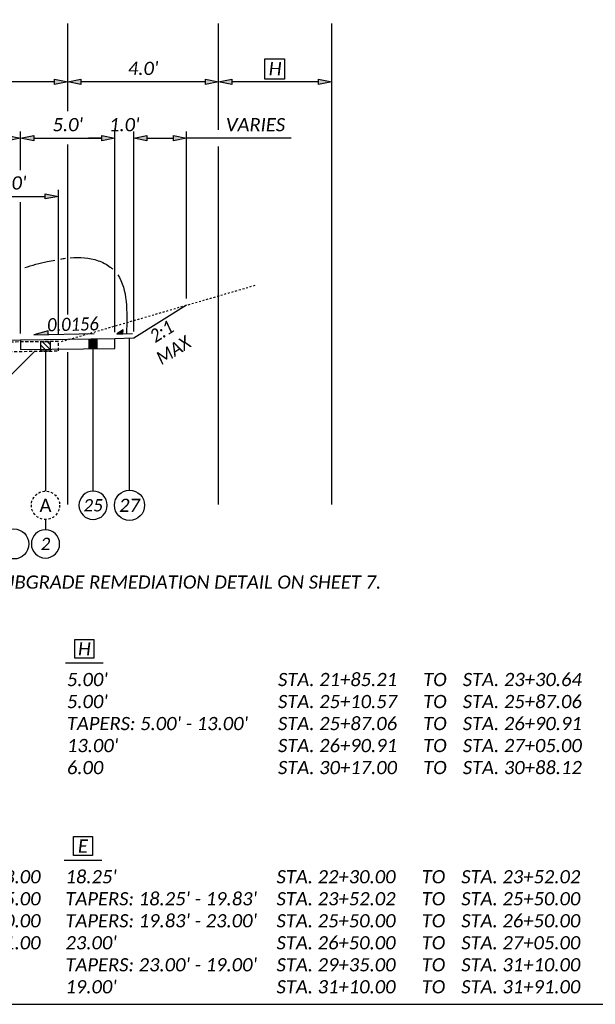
# Model space of a CAD drawing. Header units: feet. Extents: x 2141771 to 2142699, y 644421 to 645078.
# Tile 12 of 27: x 2142087 to 2142117, y 644835 to 644887. Entities that reach past the tile are written whole.
import ezdxf
from ezdxf.enums import TextEntityAlignment as Align

# ---------------------------------------------------------------- set-up
doc = ezdxf.new("R2010")
doc.units = ezdxf.units.FT
doc.header["$MEASUREMENT"] = 0
for name, pattern in [('HIDDEN2', [0.1875, 0.125, -0.0625]), ('OhDOT_USTN2', [0.11, 0.069, -0.041]), ('OhDOT_USTN3', [0.22, 0.165, -0.055])]:
    doc.linetypes.add(name, pattern=pattern)
doc.layers.add('0_VIEW', color=7, linetype='Continuous', plot=False)
for name, color, linetype in [('RW_P_Esmt_TMP', 203, 'esmttmppr'), ('RW_P_Fee_RW', 203, 'rwpr'), ('RW_X_Fee_RW', 6, 'rwex'), ('SH_Text', 7, 'Continuous'), ('TX_P_5', 7, 'Continuous'), ('XS_P_Finished_Grade', 3, 'Continuous'), ('XS_P_Sidewalk', 254, 'Continuous'), ('XS_P_Surface', 3, 'Continuous'), ('XS_X_Ground_Line', 3, 'OhDOT_USTN2'), ('XS_X_Pavt', 133, 'OhDOT_USTN3')]:
    doc.layers.add(name, color=color, linetype=linetype)
doc.styles.add('P_Slanted_Normal', font='calibrii.ttf', dxfattribs={"height": 0.14})
doc.styles.add('P_Straight_Normal', font='calibri.ttf', dxfattribs={"height": 0.14})
doc.styles.add('Slanted-Normal', font='font31.shx', dxfattribs={"height": 0.14})
doc.styles.add('Straight-Normal', font='font30.shx', dxfattribs={"height": 0.14})
doc.linetypes.add('esmttmppr', pattern='A,3.05,-0.25,["TMP",Slanted-Normal,S=1,R=0,X=-0.19,Y=-0.07],-0.25,1.1', length=4.65)
doc.linetypes.add('rwex', pattern='A,0.85,-0.25,0.85,-0.25,0.85,-0.3,["R/W",Straight-Normal,S=1,R=0,X=-0.19,Y=-0.07],-0.3,0.85,-0.25', length=4.75)
doc.linetypes.add('rwpr', pattern='A,3.05,-0.3,["R/W",Slanted-Normal,S=1,R=0,X=-0.19,Y=-0.07],-0.3,1.1', length=4.75)
doc.dimstyles.new('Dec-1  Slanted', dxfattribs={"dimtxt": 0.14, "dimasz": 0.14, "dimexe": 0.07, "dimexo": 0.07, "dimgap": 0.07, "dimtad": 1, "dimdec": 1, "dimzin": 3, "dimdsep": 46, "dimtxsty": 'P_Slanted_Normal', "dimblk": 'Dim1', "dimcen": 0, "dimclrd": 95, "dimclre": 95, "dimclrt": 7, "dimadec": 1, "dimazin": 3, "dimtfac": 1, "dimtdec": 1, "dimtix": 1, "dimtofl": 0, "dimtmove": 1, "dimatfit": 3, "dimldrblk": 'Dim1', "dimfxl": 1, "dimtolj": 1, "dimtzin": 0, "dimlwd": -1, "dimlwe": -1, "dimarcsym": 0})

# ---------------------------------------------------------------- blocks, each defined once
blk = doc.blocks.new('Dim1')
h = blk.add_hatch(color=4)
h.dxf.hatch_style = 1
h.paths.add_polyline_path([(0, 0), (-1, -0.2), (-1, 0.2)])
at = {"color": 4}
blk.add_lwpolyline([(0, 0), (-1, -0.2), (-1, 0.2), (0, 0)], dxfattribs=at)
blk = doc.blocks.new('*D1032')
at = {"layer": 'Defpoints', "color": 0, "transparency": 16777216}
for p in [(2142059.083, 644884.037), (2142059.083, 644880.274), (2142089.083, 644870.161)]:
    blk.add_point(p, dxfattribs=at)
at = {"layer": 'SH_Text', "color": 95, "linetype": 'Continuous', "transparency": 16777216}
blk.add_line((2142088.383, 644884.037), (2142059.783, 644884.037), dxfattribs=at)
at = {"layer": 'SH_Text', "color": 95, "transparency": 16777216, "xscale": 0.7000000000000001, "yscale": 0.7000000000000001, "zscale": 0.7000000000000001, "rotation": 180}
blk.add_blockref('Dim1', (2142059.083, 644884.037), dxfattribs=at)
at = {"layer": 'SH_Text', "color": 95, "transparency": 16777216, "xscale": 0.7000000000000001, "yscale": 0.7000000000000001, "zscale": 0.7000000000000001}
blk.add_blockref('Dim1', (2142089.083, 644884.037), dxfattribs=at)
at = {"layer": 'SH_Text', "color": 7, "transparency": 16777216, "insert": (2142074.083, 644884.746), "char_height": 0.7, "attachment_point": 5, "style": 'P_Slanted_Normal'}
blk.add_mtext("\\A1;30.0'", dxfattribs=at)
blk = doc.blocks.new('*D1035')
at = {"layer": 'Defpoints', "color": 0, "transparency": 16777216}
for p in [(2142088.583, 644877.964), (2142083.583, 644870.207), (2142088.583, 644870.266)]:
    blk.add_point(p, dxfattribs=at)
at = {"layer": 'TX_P_5', "color": 95, "linetype": 'Continuous', "transparency": 16777216}
for p, q in [((2142083.583, 644870.557), (2142083.583, 644878.314)), ((2142088.583, 644870.616), (2142088.583, 644878.314)), ((2142084.283, 644877.964), (2142087.883, 644877.964))]:
    blk.add_line(p, q, dxfattribs=at)
at = {"layer": 'TX_P_5', "color": 95, "transparency": 16777216, "xscale": 0.7000000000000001, "yscale": 0.7000000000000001, "zscale": 0.7000000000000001, "rotation": 180}
blk.add_blockref('Dim1', (2142083.583, 644877.964), dxfattribs=at)
at = {"layer": 'TX_P_5', "color": 95, "transparency": 16777216, "xscale": 0.7000000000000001, "yscale": 0.7000000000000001, "zscale": 0.7000000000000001}
blk.add_blockref('Dim1', (2142088.583, 644877.964), dxfattribs=at)
at = {"layer": 'TX_P_5', "color": 7, "transparency": 16777216, "insert": (2142086.083, 644878.673), "char_height": 0.7, "attachment_point": 5, "style": 'P_Slanted_Normal'}
blk.add_mtext("\\A1;5.0'", dxfattribs=at)
blk = doc.blocks.new('*D1040')
at = {"layer": 'Defpoints', "color": 0, "transparency": 16777216}
for p in [(2142086.583, 644881.051), (2142086.583, 644870.345), (2142082.083, 644869.63)]:
    blk.add_point(p, dxfattribs=at)
at = {"layer": 'TX_P_5', "color": 95, "linetype": 'Continuous', "transparency": 16777216}
for p, q in [((2142082.083, 644878.277), (2142082.083, 644881.401)), ((2142082.783, 644881.051), (2142085.883, 644881.051)), ((2142082.083, 644869.98), (2142082.083, 644877.652))]:
    blk.add_line(p, q, dxfattribs=at)
at = {"layer": 'TX_P_5', "color": 95, "transparency": 16777216, "xscale": 0.7000000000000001, "yscale": 0.7000000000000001, "zscale": 0.7000000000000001, "rotation": 180}
blk.add_blockref('Dim1', (2142082.083, 644881.051), dxfattribs=at)
at = {"layer": 'TX_P_5', "color": 95, "transparency": 16777216, "xscale": 0.7000000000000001, "yscale": 0.7000000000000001, "zscale": 0.7000000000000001}
blk.add_blockref('Dim1', (2142086.583, 644881.051), dxfattribs=at)
at = {"layer": 'TX_P_5', "color": 7, "transparency": 16777216, "insert": (2142084.333, 644881.757), "char_height": 0.7, "attachment_point": 5, "style": 'P_Slanted_Normal'}
blk.add_mtext("\\A1;4.5'", dxfattribs=at)
blk = doc.blocks.new('*D1041')
at = {"layer": 'Defpoints', "color": 0, "transparency": 16777216}
for p in [(2142091.583, 644881.051), (2142086.583, 644870.345), (2142091.583, 644870.404)]:
    blk.add_point(p, dxfattribs=at)
at = {"layer": 'TX_P_5', "color": 95, "linetype": 'Continuous', "transparency": 16777216}
for p, q in [((2142086.583, 644879.344), (2142086.583, 644881.401)), ((2142091.583, 644870.754), (2142091.583, 644881.401)), ((2142087.283, 644881.051), (2142090.883, 644881.051)), ((2142086.583, 644870.695), (2142086.583, 644877.652))]:
    blk.add_line(p, q, dxfattribs=at)
at = {"layer": 'TX_P_5', "color": 95, "transparency": 16777216, "xscale": 0.7000000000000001, "yscale": 0.7000000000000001, "zscale": 0.7000000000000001, "rotation": 180}
blk.add_blockref('Dim1', (2142086.583, 644881.051), dxfattribs=at)
at = {"layer": 'TX_P_5', "color": 95, "transparency": 16777216, "xscale": 0.7000000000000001, "yscale": 0.7000000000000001, "zscale": 0.7000000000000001}
blk.add_blockref('Dim1', (2142091.583, 644881.051), dxfattribs=at)
at = {"layer": 'TX_P_5', "color": 7, "transparency": 16777216, "insert": (2142089.083, 644881.76), "char_height": 0.7, "attachment_point": 5, "style": 'P_Slanted_Normal'}
blk.add_mtext("\\A1;5.0'", dxfattribs=at)
blk = doc.blocks.new('REFBALL_1_DASH')
at = {"linetype": 'HIDDEN2'}
blk.add_circle((0, 0), 0.75, dxfattribs=at)
at = {"style": 'P_Straight_Normal'}
blk.add_attdef('X', text='', height=0.7, dxfattribs=at).set_placement((0, 0), align=Align.MIDDLE_CENTER)
blk = doc.blocks.new('REFBALL_1')
blk.add_circle((0, 0), 3)
at = {"style": 'P_Slanted_Normal'}
blk.add_attdef('X', text='', height=2.6, dxfattribs=at).set_placement((0, 0), align=Align.MIDDLE_CENTER)
blk = doc.blocks.new('*D1045')
at = {"layer": 'Defpoints', "color": 0, "transparency": 16777216}
for p in [(2142092.583, 644881.051), (2142091.583, 644870.404), (2142092.583, 644870.445)]:
    blk.add_point(p, dxfattribs=at)
at = {"layer": 'TX_P_5', "color": 95, "linetype": 'Continuous', "transparency": 16777216}
for p, q in [((2142091.583, 644870.754), (2142091.583, 644881.401)), ((2142092.583, 644870.795), (2142092.583, 644881.401)), ((2142090.883, 644881.051), (2142090.183, 644881.051)), ((2142093.283, 644881.051), (2142093.983, 644881.051))]:
    blk.add_line(p, q, dxfattribs=at)
at = {"layer": 'TX_P_5', "color": 95, "transparency": 16777216, "xscale": 0.7000000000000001, "yscale": 0.7000000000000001, "zscale": 0.7000000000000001}
blk.add_blockref('Dim1', (2142091.583, 644881.051), dxfattribs=at)
at = {"layer": 'TX_P_5', "color": 95, "transparency": 16777216, "xscale": 0.7000000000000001, "yscale": 0.7000000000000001, "zscale": 0.7000000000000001, "rotation": 180}
blk.add_blockref('Dim1', (2142092.583, 644881.051), dxfattribs=at)
at = {"layer": 'TX_P_5', "color": 7, "transparency": 16777216, "insert": (2142092.083, 644881.76), "char_height": 0.7, "attachment_point": 5, "style": 'P_Slanted_Normal'}
blk.add_mtext("\\A1;1.0'", dxfattribs=at)
blk = doc.blocks.new('*D1047')
at = {"layer": 'Defpoints', "color": 0, "transparency": 16777216}
for p in [(2142095.387, 644881.051), (2142095.387, 644872.193), (2142092.583, 644870.445)]:
    blk.add_point(p, dxfattribs=at)
at = {"layer": 'TX_P_5', "color": 95, "linetype": 'Continuous', "transparency": 16777216}
for p, q in [((2142092.583, 644870.795), (2142092.583, 644881.401)), ((2142095.387, 644872.543), (2142095.387, 644881.401)), ((2142093.283, 644881.051), (2142094.687, 644881.051)), ((2142100.927, 644881.051), (2142095.387, 644881.051))]:
    blk.add_line(p, q, dxfattribs=at)
at = {"layer": 'TX_P_5', "color": 95, "transparency": 16777216, "xscale": 0.7000000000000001, "yscale": 0.7000000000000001, "zscale": 0.7000000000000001, "rotation": 180}
blk.add_blockref('Dim1', (2142092.583, 644881.051), dxfattribs=at)
at = {"layer": 'TX_P_5', "color": 95, "transparency": 16777216, "xscale": 0.7000000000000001, "yscale": 0.7000000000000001, "zscale": 0.7000000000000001}
blk.add_blockref('Dim1', (2142095.387, 644881.051), dxfattribs=at)
at = {"layer": 'TX_P_5', "color": 7, "transparency": 16777216, "insert": (2142099.042, 644881.76), "char_height": 0.7, "attachment_point": 5, "style": 'P_Slanted_Normal'}
blk.add_mtext('\\A1;VARIES', dxfattribs=at)
blk = doc.blocks.new('*D1114')
at = {"layer": 'Defpoints', "color": 0, "transparency": 16777216}
for p in [(2142097.083, 644884.037), (2142097.083, 644879.44), (2142103.083, 644873.91)]:
    blk.add_point(p, dxfattribs=at)
at = {"layer": 'SH_Text', "color": 95, "linetype": 'Continuous', "transparency": 16777216}
blk.add_line((2142102.383, 644884.037), (2142097.783, 644884.037), dxfattribs=at)
at = {"layer": 'SH_Text', "color": 95, "transparency": 16777216, "xscale": 0.7000000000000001, "yscale": 0.7000000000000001, "zscale": 0.7000000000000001, "rotation": 180}
blk.add_blockref('Dim1', (2142097.083, 644884.037), dxfattribs=at)
at = {"layer": 'SH_Text', "color": 95, "transparency": 16777216, "xscale": 0.7000000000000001, "yscale": 0.7000000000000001, "zscale": 0.7000000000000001}
blk.add_blockref('Dim1', (2142103.083, 644884.037), dxfattribs=at)
at = {"layer": 'SH_Text', "color": 7, "transparency": 16777216, "insert": (2142100.083, 644884.739), "char_height": 0.7, "attachment_point": 5, "style": 'P_Slanted_Normal'}
blk.add_mtext('\\A1;H', dxfattribs=at)
blk = doc.blocks.new('*D1165')
at = {"layer": 'Defpoints', "color": 0, "transparency": 16777216}
for p in [(2142089.083, 644884.037), (2142089.083, 644880.274), (2142097.083, 644870.161)]:
    blk.add_point(p, dxfattribs=at)
at = {"layer": 'SH_Text', "color": 95, "linetype": 'Continuous', "transparency": 16777216}
blk.add_line((2142096.383, 644884.037), (2142089.783, 644884.037), dxfattribs=at)
at = {"layer": 'SH_Text', "color": 95, "transparency": 16777216, "xscale": 0.7000000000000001, "yscale": 0.7000000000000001, "zscale": 0.7000000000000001, "rotation": 180}
blk.add_blockref('Dim1', (2142089.083, 644884.037), dxfattribs=at)
at = {"layer": 'SH_Text', "color": 95, "transparency": 16777216, "xscale": 0.7000000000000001, "yscale": 0.7000000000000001, "zscale": 0.7000000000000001}
blk.add_blockref('Dim1', (2142097.083, 644884.037), dxfattribs=at)
at = {"layer": 'SH_Text', "color": 7, "transparency": 16777216, "insert": (2142093.083, 644884.746), "char_height": 0.7, "attachment_point": 5, "style": 'P_Slanted_Normal'}
blk.add_mtext("\\A1;4.0'", dxfattribs=at)

msp = doc.modelspace()

# ---------------------------------------------------------------- hatches: boundary and pattern name
at = {"layer": 'TX_P_5'}
for points in [[(2142088.034, 644870.631), (2142088.038, 644870.839), (2142087.283, 644870.615)], [(2142092.01, 644870.676), (2142092.014, 644870.884), (2142091.679, 644870.669)]]:
    msp.add_hatch(color=256, dxfattribs=at).paths.add_polyline_path(points)
h = msp.add_hatch(dxfattribs=at)
h.set_pattern_fill('ANSI31', color=256, scale=1.5, style=0)
h.set_pattern_definition([(135, (2142053.26815, 644851.15875), (0.1325825, 0.1325825), [])])
h.paths.add_polyline_path([(2142088.152, 644870.261), (2142088.152, 644869.761), (2142087.651, 644869.755), (2142087.651, 644870.255)])

# ---------------------------------------------------------------- linework, layer by layer
at = {"layer": '0_VIEW'}
msp.add_lwpolyline([(2141969.282, 644835.119), (2142121.782, 644835.119), (2142121.782, 644940.119), (2141969.282, 644940.119)], close=True, dxfattribs=at)
at = {"layer": 'RW_P_Esmt_TMP', "linetype": 'Continuous', "flags": 128}
msp.add_lwpolyline([(2142103.083, 644861.631), (2142103.083, 644887.127)], dxfattribs=at)
at = {"layer": 'RW_P_Fee_RW', "linetype": 'Continuous'}
for points in [[(2142097.083, 644886.71), (2142097.083, 644887.127)], [(2142097.083, 644881.483), (2142097.083, 644886.71)], [(2142097.083, 644861.631), (2142097.083, 644880.61)]]:
    msp.add_lwpolyline(points, dxfattribs=at)
at = {"layer": 'RW_X_Fee_RW', "linetype": 'Continuous'}
for points in [[(2142089.083, 644882.473), (2142089.083, 644887.127)], [(2142089.083, 644871.706), (2142089.083, 644880.72)], [(2142089.083, 644861.631), (2142089.083, 644869.696)]]:
    msp.add_lwpolyline(points, dxfattribs=at)
at = {"layer": 'SH_Text', "const_width": 0.5}
msp.add_lwpolyline([(2142090.427, 644869.891), (2142090.427, 644870.39)], dxfattribs=at)
at = {"layer": 'SH_Text'}
for points in [[(2142092.358, 644862.381), (2142092.358, 644870.436)], [(2142090.427, 644862.331), (2142090.427, 644869.89)], [(2142088.965, 644853.222), (2142090.965, 644853.222)], [(2142088.887, 644842.763), (2142090.887, 644842.763)]]:
    msp.add_lwpolyline(points, dxfattribs=at)
for points in [[(2142089.465, 644854.472), (2142090.465, 644854.472), (2142090.465, 644853.472), (2142089.465, 644853.472)], [(2142089.387, 644844.013), (2142090.387, 644844.013), (2142090.387, 644843.013), (2142089.387, 644843.013)]]:
    msp.add_lwpolyline(points, close=True, dxfattribs=at)
for centre in [(2142092.358, 644861.581), (2142086.216, 644859.533)]:
    msp.add_circle(centre, 0.8, dxfattribs=at)
at = {"layer": 'TX_P_5'}
for p, q in [((2142087.283, 644870.615), (2142090.49, 644870.682)), ((2142091.679, 644870.669), (2142092.509, 644870.686))]:
    msp.add_line(p, q, dxfattribs=at)
for points in [[(2142099.528, 644885.252), (2142100.579, 644885.252), (2142100.579, 644884.173), (2142099.528, 644884.173)], [(2142088.034, 644870.631), (2142088.038, 644870.839), (2142087.283, 644870.615)], [(2142092.01, 644870.676), (2142092.014, 644870.884), (2142091.679, 644870.669)], [(2142088.152, 644870.261), (2142088.152, 644869.761), (2142087.651, 644869.755), (2142087.651, 644870.255)]]:
    msp.add_lwpolyline(points, close=True, dxfattribs=at)
at = {"layer": 'TX_P_5', "flags": 128}
for points in [[(2142087.901, 644869.758), (2142087.901, 644862.331)], [(2142087.901, 644860.831), (2142087.901, 644860.285)]]:
    msp.add_lwpolyline(points, dxfattribs=at)
at = {"layer": 'TX_P_5'}
for points, knots in [([(2142086.802, 644874.184), (2142087.178, 644874.32), (2142087.739, 644874.449), (2142088.269, 644874.56), (2142088.403, 644874.586)], [2.989436, 2.989436, 2.989436, 2.989436, 4.097632, 4.479561, 4.479561, 4.479561, 4.479561]), ([(2142089.215, 644874.706), (2142089.725, 644874.752), (2142090.446, 644874.711), (2142091.208, 644874.328), (2142091.431, 644874.14), (2142091.475, 644874.1)], [5.269699, 5.269699, 5.269699, 5.269699, 6.796898, 7.521697, 7.710247, 7.710247, 7.710247, 7.710247])]:
    msp.add_open_spline(points, degree=3, knots=knots, dxfattribs=at)
for points in [[(2142088.708, 644874.64), (2142088.794, 644874.654), (2142088.879, 644874.667), (2142088.963, 644874.678)], [(2142091.73, 644873.804), (2142092.264, 644873.033), (2142092.23, 644871.857), (2142092.197, 644870.68)]]:
    msp.add_open_spline(points, degree=3, dxfattribs=at)
at = {"layer": 'XS_P_Finished_Grade'}
msp.add_lwpolyline([(2142083.75, 644866.167), (2142087.334, 644869.751)], dxfattribs=at)
at = {"layer": 'XS_P_Sidewalk'}
msp.add_lwpolyline([(2142091.583, 644869.904), (2142091.583, 644870.404), (2142086.583, 644870.345), (2142086.583, 644869.845)], close=True, dxfattribs=at)
at = {"layer": 'XS_P_Surface'}
for p, q in [((2142095.387, 644872.193), (2142092.583, 644870.445)), ((2142086.583, 644870.345), (2142082.583, 644870.18)), ((2142092.583, 644870.445), (2142091.583, 644870.404))]:
    msp.add_line(p, q, dxfattribs=at)
at = {"layer": 'XS_X_Ground_Line', "flags": 128}
msp.add_lwpolyline([(2142088.75, 644870.267), (2142099.083, 644873.266)], dxfattribs=at)
at = {"layer": 'XS_X_Pavt'}
msp.add_lwpolyline([(2142088.583, 644869.766), (2142088.583, 644870.266), (2142083.583, 644870.207), (2142083.583, 644869.707)], close=True, dxfattribs=at)

# ---------------------------------------------------------------- block references
at = {"layer": 'TX_P_5'}
msp.add_blockref('REFBALL_1_DASH', (2142087.901, 644861.581), dxfattribs=at).add_auto_attribs({'X': 'A'})
ref = msp.add_blockref('REFBALL_1', (2142090.427, 644861.581), dxfattribs=dict(at, xscale=-0.25, yscale=0.25))
ref.add_attrib('X', '25', dxfattribs={"layer": '0', "height": 0.65, "style": 'P_Slanted_Normal'}).set_placement((2142090.427, 644861.581), align=Align.MIDDLE_CENTER)
ref = msp.add_blockref('REFBALL_1', (2142087.901, 644859.535), dxfattribs=dict(at, xscale=-0.25, yscale=0.25))
ref.add_attrib('X', '2', dxfattribs={"layer": '0', "height": 0.65, "style": 'P_Slanted_Normal'}).set_placement((2142087.901, 644859.535), align=Align.MIDDLE_CENTER)

# ---------------------------------------------------------------- texts
at = {"layer": 'SH_Text', "char_height": 0.7, "style": 'P_Slanted_Normal'}
for s, insert, width, attachment_point in [('27', (2142092.358, 644861.581), 39.25303, 5), ('H', (2142089.965, 644853.972), 1.33688, 5), ("\\pxt16,27,30;5.00'^ISTA. 21+85.21^ITO^ISTA. 23+30.64\\P5.00'^ISTA. 25+10.57^ITO^ISTA. 25+87.06\\PTAPERS: 5.00' - 13.00' ^ISTA. 25+87.06^ITO^ISTA. 26+90.91\\P13.00'^ISTA. 26+90.91^ITO^ISTA. 27+05.00\\P6.00^ISTA. 30+17.00^ITO^ISTA. 30+88.12\\P^I", (2142089.037, 644852.692), 46.70744, 1), ('E', (2142089.887, 644843.513), 1.33688, 5), ("\\pxt16,27,30;17.25'^ISTA. 22+30.00^ITO^ISTA. 23+83.00\\P17.00' ^ISTA. 24+60.00^ITO^ISTA. 27+05.00\\PTAPERS: 17.00' - 18.00'^ISTA. 29+35.00^ITO^ISTA. 31+10.00\\P18.00'^ISTA. 31+10.00^ITO^ISTA. 31+91.00", (2142060.327, 644842.233), 46.70744, 1), ("\\pxt16,27,30;18.25'^ISTA. 22+30.00^ITO^ISTA. 23+52.02\\PTAPERS: 18.25' - 19.83'^ISTA. 23+52.02^ITO^ISTA. 25+50.00\\PTAPERS: 19.83' - 23.00' ^ISTA. 25+50.00^ITO^ISTA. 26+50.00\\P23.00'^ISTA. 26+50.00^ITO^ISTA. 27+05.00\\PTAPERS: 23.00' - 19.00'^ISTA. 29+35.00^ITO^ISTA. 31+10.00\\P19.00'^ISTA. 31+10.00^ITO^ISTA. 31+91.00", (2142088.959, 644842.233), 28.916, 1)]:
    msp.add_mtext(s, dxfattribs=dict(at, insert=insert, width=width, attachment_point=attachment_point))
at = {"layer": 'TX_P_5', "char_height": 0.7, "attachment_point": 2, "style": 'P_Slanted_Normal'}
for s, insert, width, rotation in [('{\\W0.9;0.0156}', (2142089.349, 644871.531), 8.42308, 1.1933), ('{\\W0.9;2:1 MAX}', (2142093.879, 644871.097), 2.52241, 32.0009)]:
    msp.add_mtext(s, dxfattribs=dict(at, insert=insert, width=width, rotation=rotation))
at = {"layer": 'TX_P_5', "insert": (2142083.258, 644857.859), "char_height": 0.7, "width": 32.59082, "attachment_point": 1, "style": 'P_Slanted_Normal'}
msp.add_mtext('\\pxt28;SEE SUBGRADE REMEDIATION DETAIL ON SHEET 7.', dxfattribs=at)

# ---------------------------------------------------------------- dimensions: what is measured, and where the dimension line sits
at = {"layer": 'SH_Text'}
for base, p1, p2, text, override, picture, middle in [((2142059.083, 644884.037), (2142089.083, 644870.161), (2142059.083, 644880.274), "30.0'", {"dimscale": 0, "dimpost": "'", "dimse1": 1, "dimse2": 1, "dimsd2": 0}, '*D1032', (2142074.083, 644884.746)), ((2142089.083, 644884.037), (2142097.083, 644870.161), (2142089.083, 644880.274), "4.0'", {"dimscale": 0, "dimpost": "'", "dimse1": 1, "dimse2": 1, "dimsd2": 0}, '*D1165', (2142093.083, 644884.746)), ((2142097.083, 644884.037), (2142103.083, 644873.91), (2142097.083, 644879.44), 'H', {"dimscale": 0, "dimpost": "'", "dimse1": 1, "dimse2": 1}, '*D1114', (2142100.083, 644884.739))]:
    dim = msp.add_linear_dim(base=base, p1=p1, p2=p2, text=text, dimstyle='Dec-1  Slanted', override=override, dxfattribs=at)
    dim.commit()
    dim.dimension.update_dxf_attribs({"geometry": picture, "text_midpoint": middle})
at = {"layer": 'TX_P_5'}
for base, p1, p2, override, picture, middle in [((2142086.583, 644881.051), (2142082.083, 644869.63), (2142086.583, 644870.345), {"dimpost": "'", "dimse2": 1}, '*D1040', (2142084.333, 644881.757)), ((2142091.583, 644881.051), (2142086.583, 644870.345), (2142091.583, 644870.404), {"dimpost": "'"}, '*D1041', (2142089.083, 644881.76)), ((2142092.583, 644881.051), (2142091.583, 644870.404), (2142092.583, 644870.445), {"dimpost": "'"}, '*D1045', (2142092.083, 644881.76)), ((2142088.583, 644877.964), (2142083.583, 644870.207), (2142088.583, 644870.266), {"dimpost": "'"}, '*D1035', (2142086.083, 644878.673))]:
    dim = msp.add_linear_dim(base=base, p1=p1, p2=p2, dimstyle='Dec-1  Slanted', override=override, dxfattribs=at)
    dim.commit()
    dim.dimension.update_dxf_attribs({"geometry": picture, "text_midpoint": middle})
dim = msp.add_linear_dim(base=(2142095.387, 644881.051), p1=(2142092.583, 644870.445), p2=(2142095.387, 644872.193), text='VARIES', dimstyle='Dec-1  Slanted', override={"dimpost": "'"}, dxfattribs=at)
dim.commit()
dim.dimension.update_dxf_attribs({"geometry": '*D1047', "text_midpoint": (2142099.042, 644881.76), "dimtype": 160})

doc.saveas('drawing.dxf')
